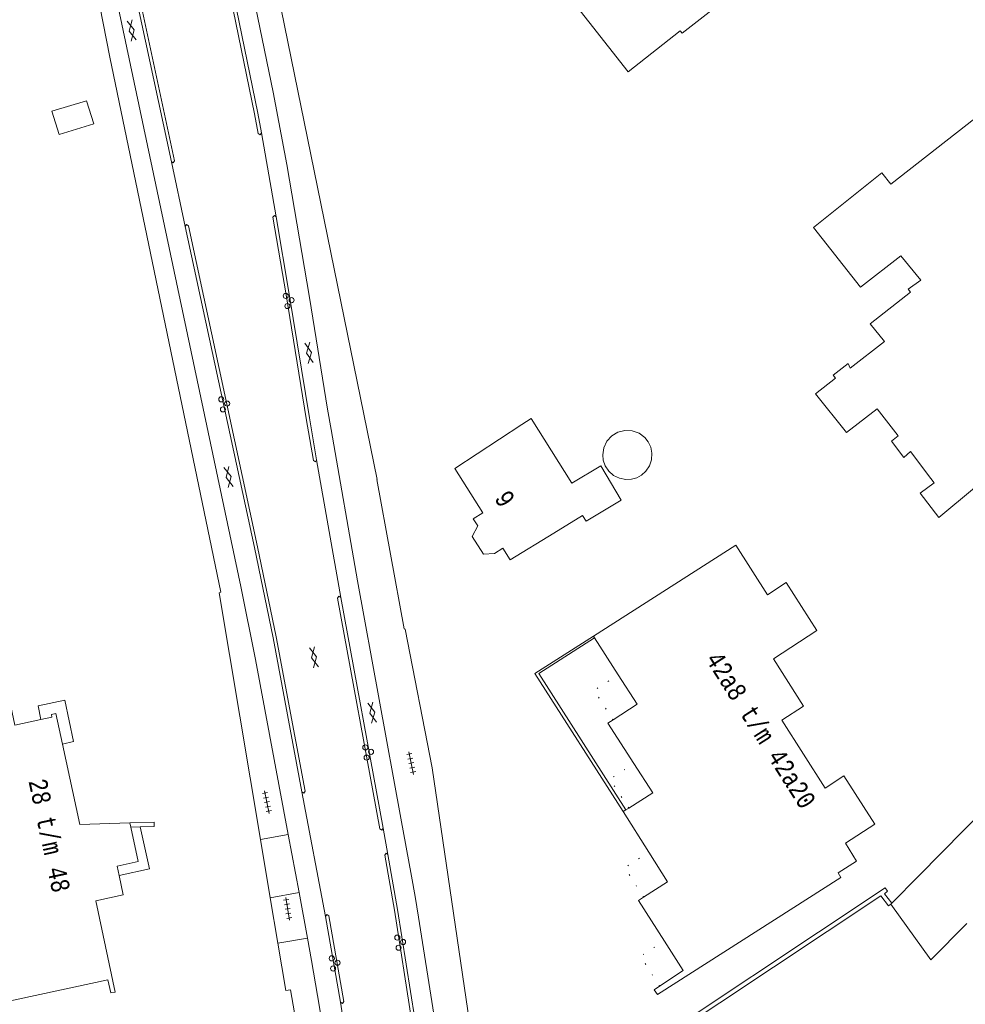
# Model space of a CAD drawing. Header units: metres. Extents: x 196790 to 198335, y 354523 to 356036.
# Tile 17 of 105: x 197058 to 197150, y 355369 to 355465. Entities that reach past the tile are written whole.
import ezdxf

# ---------------------------------------------------------------- set-up
doc = ezdxf.new("R2010")
doc.units = ezdxf.units.M
doc.linetypes.add('DGN Style 1', pattern=[1.160006, 0.00193, -1.158076])
doc.linetypes.add('DGN Style 2', pattern=[186.027128, 111.616277, -74.410851])
for name, color, linetype, lineweight in [('afdak', 252, 'DGN Style 2', 18), ('bij- of bedrijfsgebouw', 252, 'Continuous', 18), ('functiescheiding', 252, 'Continuous', 18), ('hoofdgebouw', 252, 'Continuous', 18), ('huisnummer BAG', 252, 'Continuous', 18), ('kant asfaltverharding', 252, 'Continuous', 18), ('kant klinkerverharding', 252, 'Continuous', 18), ('kant muur (extern)', 252, 'Continuous', 18), ('kant tegelverharding', 252, 'Continuous', 18), ('overig WOZ', 252, 'DGN Style 1', 18), ('toegangstrap', 252, 'Continuous', 18), ('verh asfaltsymbool', 2, 'Continuous', 0), ('verh betonsymbool', 2, 'Continuous', 0), ('verh tegelsymbool', 2, 'Continuous', 0), ('zwembad', 252, 'DGN Style 2', 18)]:
    doc.layers.add(name, color=color, linetype=linetype, lineweight=lineweight)
doc.styles.add('Style-Courier New', font='cour.ttf')

# ---------------------------------------------------------------- blocks, each defined once
blk = doc.blocks.new('S612')
at = {"layer": 'verh asfaltsymbool', "color": 252}
for p, q in [((-0.992, -0.261), (0.008, 0.239)), ((0.008, -0.261), (-0.992, 0.239)), ((0.008, 0.239), (1.008, -0.261)), ((1.008, 0.239), (0.008, -0.261))]:
    blk.add_line(p, q, dxfattribs=at)
blk = doc.blocks.new('S621')
at = {"layer": 'verh betonsymbool', "color": 252, "linetype": 'Continuous', "lineweight": 0}
for centre in [(-0.477, 0.243), (0.523, 0.243), (0.023, -0.257)]:
    blk.add_circle(centre, 0.25, dxfattribs=at)
blk = doc.blocks.new('S642')
at = {"layer": 'verh tegelsymbool', "color": 252}
for p, q in [((-1.125, 0), (1.125, 0)), ((-0.9, -0.25), (-0.9, 0.25)), ((-0.45, -0.25), (-0.45, 0.25)), ((0, -0.25), (0, 0.25)), ((0.45, -0.25), (0.45, 0.25)), ((0.9, -0.25), (0.9, 0.25))]:
    blk.add_line(p, q, dxfattribs=at)

msp = doc.modelspace()

# ---------------------------------------------------------------- linework, layer by layer
at = {"layer": 'afdak'}
for p, q in [((197060.909, 355456.255), (197064.293, 355457.287)), ((197064.293, 355457.287), (197064.983, 355455.024)), ((197061.599, 355453.992), (197060.909, 355456.255)), ((197064.983, 355455.024), (197061.599, 355453.992))]:
    msp.add_line(p, q, dxfattribs=at)
at = {"layer": 'afdak', "flags": 128}
for points in [[(197068.501, 355386.739), (197070.89, 355386.814), (197070.903, 355386.384), (197069.52, 355386.341)], [(197069.52, 355386.341), (197070.42, 355382.254), (197067.454, 355381.615)]]:
    msp.add_lwpolyline(points, dxfattribs=at)
at = {"layer": 'bij- of bedrijfsgebouw'}
for p, q in [((197149.996, 355386.059), (197152.217, 355388.306)), ((197147.78, 355383.815), (197149.996, 355386.059)), ((197145.557, 355381.566), (197147.78, 355383.815)), ((197145.557, 355381.566), (197142.906, 355378.883)), ((197142.906, 355378.883), (197142.823, 355378.804))]:
    msp.add_line(p, q, dxfattribs=at)
at = {"layer": 'bij- of bedrijfsgebouw', "flags": 128}
msp.add_lwpolyline([(197142.823, 355378.804), (197146.732, 355373.365), (197150.246, 355376.921)], dxfattribs=at)
at = {"layer": 'functiescheiding'}
for p, q in [((197082.806, 355445.935), (197081.38, 355454.153)), ((197072.566, 355451.32), (197073.922, 355445.011)), ((197089.12, 355408.767), (197086.754, 355422.202)), ((197085.323, 355389.779), (197087.612, 355377.585)), ((197093.243, 355386.213), (197093.713, 355383.635)), ((197089.086, 355369.232), (197090.986, 355357.213))]:
    msp.add_line(p, q, dxfattribs=at)
at = {"layer": 'hoofdgebouw'}
for p, q in [((197107.687, 355426.242), (197106.78, 355425.646)), ((197111.673, 355419.924), (197107.687, 355426.242)), ((197109.918, 355415.051), (197112.712, 355416.777)), ((197113.89, 355404.825), (197113.782, 355404.994)), ((197116.204, 355401.196), (197113.89, 355404.825)), ((197116.692, 355387.838), (197116.961, 355388.008)), ((197119.199, 355383.878), (197116.692, 355387.838)), ((197116.961, 355388.008), (197117.227, 355388.177)), ((197068.501, 355386.739), (197068.595, 355386.312))]:
    msp.add_line(p, q, dxfattribs=at)
at = {"layer": 'hoofdgebouw', "flags": 128}
for points in [[(197122.445, 355463.9), (197122.266, 355464.128), (197117.162, 355460.117), (197111.401, 355467.466), (197116.308, 355471.303), (197116.079, 355471.593), (197116.842, 355472.19), (197115.194, 355474.292), (197118.705, 355477.044), (197120.326, 355474.976), (197123.292, 355477.297), (197129.472, 355469.395), (197122.445, 355463.9)], [(197147.496, 355416.557), (197160.858, 355427.666), (197160.903, 355427.612), (197161.357, 355427.989), (197161.057, 355428.351), (197162.466, 355429.519), (197153.205, 355441.414), (197153.272, 355441.463), (197151.677, 355443.473), (197160.729, 355450.527), (197154.606, 355458.36), (197142.826, 355449.152)], [(197142.826, 355449.152), (197141.959, 355450.229), (197135.273, 355444.906), (197139.851, 355439.068), (197143.815, 355442.125), (197145.766, 355439.774), (197144.502, 355438.874), (197144.742, 355438.575), (197140.796, 355435.5), (197142.197, 355433.777), (197138.867, 355431.173), (197138.66, 355431.616), (197137.187, 355430.462), (197137.408, 355430.181), (197135.482, 355428.656), (197138.492, 355424.873), (197141.485, 355427.198), (197143.549, 355424.557), (197142.904, 355424.019), (197144.085, 355422.432), (197144.746, 355423.024), (197146.739, 355420.379)], [(197106.78, 355425.646), (197100.233, 355421.346), (197102.968, 355417.017), (197102.025, 355416.446), (197102.486, 355415.767), (197101.934, 355414.72), (197103.047, 355413.005), (197104.12, 355413.071), (197104.948, 355413.582), (197105.664, 355412.423), (197109.918, 355415.051)], [(197112.712, 355416.777), (197113.058, 355416.2), (197116.502, 355418.267), (197114.492, 355421.616), (197111.673, 355419.924)], [(197147.496, 355416.557), (197145.699, 355418.942), (197147.053, 355419.963), (197146.739, 355420.379)], [(197113.782, 355404.994), (197127.689, 355413.865), (197130.794, 355409.024), (197132.593, 355410.218), (197135.607, 355405.52), (197131.352, 355402.769), (197134.299, 355398.138), (197132.19, 355396.788), (197136.418, 355390.141), (197138.233, 355391.333), (197141.249, 355386.603), (197138.39, 355384.762), (197139.478, 355382.997), (197137.683, 355381.851), (197137.939, 355381.417), (197120.024, 355369.989), (197119.723, 355370.442), (197120.243, 355370.787)], [(197067.454, 355381.615), (197067.863, 355379.696), (197065.177, 355379.121), (197067.077, 355370.217), (197066.649, 355370.128), (197066.379, 355371.395), (197052.608, 355368.442), (197052.497, 355368.981), (197053.954, 355369.294), (197038.42, 355399.766), (197034.994, 355399.034), (197034.878, 355399.565), (197055.323, 355403.935), (197055.049, 355405.209), (197055.349, 355405.264), (197057.281, 355396.296), (197059.835, 355396.847)], [(197115.696, 355396.803), (197118.037, 355398.321), (197116.204, 355401.196)], [(197059.835, 355396.847), (197060.91, 355397.079), (197060.866, 355397.337), (197061.3, 355397.431), (197061.94, 355394.445)], [(197117.73, 355392.53), (197115.177, 355396.467), (197115.696, 355396.803)], [(197061.94, 355394.445), (197063.623, 355386.586), (197068.501, 355386.739)], [(197117.227, 355388.177), (197119.585, 355389.669), (197117.73, 355392.53)], [(197068.595, 355386.312), (197069.335, 355382.951), (197067.265, 355382.505), (197067.454, 355381.615)], [(197118.678, 355379.484), (197121.028, 355380.988), (197119.199, 355383.878)], [(197120.708, 355375.2), (197118.173, 355379.161), (197118.678, 355379.484)], [(197120.243, 355370.787), (197122.551, 355372.319), (197120.708, 355375.2)]]:
    msp.add_lwpolyline(points, dxfattribs=at)
at = {"layer": 'kant asfaltverharding'}
for p, q in [((197089.12, 355408.767), (197093.243, 355386.213)), ((197083.982, 355385.601), (197085.039, 355379.953)), ((197085.039, 355379.953), (197085.857, 355375.487)), ((197089.086, 355369.232), (197087.612, 355377.585))]:
    msp.add_line(p, q, dxfattribs=at)
at = {"layer": 'kant asfaltverharding', "flags": 128}
for points in [[(197074.815, 355495.761), (197074.819, 355495.743), (197075.418, 355492.844), (197078.446, 355477.899), (197082.512, 355458.135), (197083.842, 355451.049), (197086.047, 355438.059), (197087.821, 355427.171), (197088.16, 355425.184), (197090.736, 355410.375), (197094.976, 355387.215), (197096.008, 355381.533), (197096.359, 355379.534), (197096.687, 355377.528), (197098.183, 355368.038), (197099.621, 355358.045), (197102.805, 355333.577), (197103.339, 355328.689), (197104.317, 355317.671), (197105.421, 355302.266)], [(197061.929, 355493.601), (197064.43, 355480.872), (197066.194, 355472.033), (197079.363, 355409.834)], [(197064.201, 355493.493), (197066.53, 355481.615), (197068.274, 355472.887), (197072.871, 355451.406), (197072.759, 355451.22), (197072.566, 355451.32)], [(197072.566, 355451.32), (197067.96, 355472.805), (197066.221, 355481.509), (197063.888, 355493.432)], [(197081.38, 355454.153), (197081.247, 355453.964), (197081.052, 355454.089), (197080.694, 355456.004), (197076.019, 355478.747), (197076.156, 355478.923), (197076.34, 355478.796)], [(197076.34, 355478.796), (197081.013, 355456.065), (197081.38, 355454.153)], [(197086.754, 355422.202), (197086.629, 355422.016), (197086.437, 355422.131), (197085.737, 355426.246), (197083.769, 355438.325), (197082.478, 355445.908), (197082.63, 355446.068), (197082.806, 355445.935)], [(197082.806, 355445.935), (197084.086, 355438.375), (197086.061, 355426.3), (197086.754, 355422.202)], [(197073.922, 355445.011), (197074.041, 355445.196), (197074.226, 355445.077), (197080.989, 355413.722), (197082.811, 355404.918), (197085.632, 355389.842), (197085.509, 355389.658), (197085.323, 355389.779)], [(197085.323, 355389.779), (197082.504, 355404.832), (197080.683, 355413.652), (197073.922, 355445.011)], [(197083.982, 355385.601), (197080.779, 355402.707), (197079.363, 355409.834)], [(197093.243, 355386.213), (197093.114, 355386.024), (197092.923, 355386.151), (197088.802, 355408.699), (197088.926, 355408.897), (197089.12, 355408.767)], [(197096.346, 355367.603), (197096.222, 355367.407), (197096.031, 355367.539), (197094.343, 355378.216), (197093.397, 355383.58), (197093.528, 355383.765), (197093.713, 355383.635)], [(197093.713, 355383.635), (197094.661, 355378.286), (197096.346, 355367.603)], [(197087.612, 355377.585), (197087.742, 355377.774), (197087.933, 355377.648), (197089.406, 355369.286), (197089.273, 355369.1), (197089.086, 355369.232)], [(197092.469, 355305.022), (197092.49, 355306.759), (197092.481, 355314.427), (197092.408, 355318.26), (197092.297, 355322.093), (197092.19, 355324.832), (197092.055, 355327.569), (197091.891, 355330.305), (197091.697, 355333.039), (197091.469, 355335.803), (197091.208, 355338.564), (197090.921, 355341.322), (197090.615, 355344.078), (197090.288, 355346.823), (197089.936, 355349.564), (197089.565, 355352.303), (197089.181, 355355.04), (197088.764, 355357.894), (197088.328, 355360.745), (197087.877, 355363.593), (197087.413, 355366.44), (197086.839, 355369.862), (197086.248, 355373.28), (197085.857, 355375.487)]]:
    msp.add_lwpolyline(points, dxfattribs=at)
at = {"layer": 'kant klinkerverharding'}
for p, q in [((197083.982, 355385.601), (197081.271, 355385.104)), ((197082.219, 355379.423), (197085.039, 355379.953)), ((197082.96, 355374.984), (197085.857, 355375.487))]:
    msp.add_line(p, q, dxfattribs=at)
at = {"layer": 'kant klinkerverharding', "flags": 128}
msp.add_lwpolyline([(197084.945, 355365.907), (197084.586, 355368.176), (197084.214, 355370.444), (197083.729, 355370.372)], dxfattribs=at)
at = {"layer": 'kant muur (extern)'}
msp.add_line((197068.595, 355386.312), (197069.52, 355386.341), dxfattribs=at)
at = {"layer": 'kant muur (extern)', "flags": 128}
for points in [[(197113.782, 355404.994), (197108.062, 355401.343), (197116.692, 355387.838)], [(197116.961, 355388.008), (197108.439, 355401.347), (197113.89, 355404.825)], [(197068.501, 355386.739), (197070.89, 355386.814), (197070.903, 355386.384), (197069.52, 355386.341)], [(197116.336, 355363.139), (197142.26, 355380.384), (197142.483, 355380.055), (197142.199, 355379.821), (197142.906, 355378.883)], [(197115.632, 355362.19), (197141.844, 355379.627), (197142.587, 355378.642), (197142.823, 355378.804)]]:
    msp.add_lwpolyline(points, dxfattribs=at)
at = {"layer": 'kant tegelverharding'}
for p, q in [((197081.271, 355385.104), (197082.219, 355379.423)), ((197082.219, 355379.423), (197082.96, 355374.984)), ((197082.96, 355374.984), (197083.729, 355370.372))]:
    msp.add_line(p, q, dxfattribs=at)
at = {"layer": 'kant tegelverharding', "flags": 128}
for points in [[(197081.271, 355385.104), (197077.245, 355409.227), (197077.382, 355409.292), (197066.548, 355461.544), (197063.982, 355474.694), (197060.225, 355492.934)], [(197081.351, 355475.002), (197082.626, 355469.469), (197092.662, 355420.274), (197092.615, 355420.299), (197095.299, 355405.692), (197095.398, 355405.666), (197098.034, 355392.119), (197102.562, 355361.266), (197103.417, 355355.886), (197106.747, 355328.491), (197107.901, 355306.823)]]:
    msp.add_lwpolyline(points, dxfattribs=at)
at = {"layer": 'overig WOZ', "flags": 128}
for points in [[(197115.696, 355396.803), (197113.851, 355399.696), (197116.204, 355401.196)], [(197117.227, 355388.177), (197115.389, 355391.012), (197117.73, 355392.53)], [(197118.678, 355379.484), (197116.835, 355382.365), (197119.199, 355383.878)], [(197120.243, 355370.787), (197118.374, 355373.707), (197120.708, 355375.2)]]:
    msp.add_lwpolyline(points, dxfattribs=at)
at = {"layer": 'toegangstrap', "flags": 128}
msp.add_lwpolyline([(197061.94, 355394.445), (197063.024, 355394.679), (197062.149, 355398.735), (197059.548, 355398.174), (197059.835, 355396.847)], dxfattribs=at)
at = {"layer": 'zwembad', "flags": 128}
for points in [[(197118.794, 355424.385), (197118.241, 355424.799), (197117.562, 355425.044), (197116.84, 355425.077), (197116.171, 355424.907), (197115.577, 355424.554), (197115.09, 355424.021), (197114.784, 355423.367), (197114.685, 355422.683)], [(197114.685, 355422.683), (197114.743, 355422.16), (197114.935, 355421.616), (197115.276, 355421.103), (197115.755, 355420.682), (197116.327, 355420.401), (197116.931, 355420.282), (197117.507, 355420.312), (197118.013, 355420.46), (197118.474, 355420.713), (197118.904, 355421.099), (197119.246, 355421.61), (197119.453, 355422.214), (197119.493, 355422.85), (197119.372, 355423.454), (197119.123, 355423.974), (197118.794, 355424.385)]]:
    msp.add_lwpolyline(points, dxfattribs=at)

# ---------------------------------------------------------------- block references
at = {"layer": 'verh asfaltsymbool'}
for p, rotation in [((197068.696, 355464.159), 281.9506472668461), ((197085.995, 355432.648), 99.26452398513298), ((197078.147, 355420.52), 101.9506472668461), ((197086.507, 355402.933), 281.2987002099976), ((197092.198, 355397.511), 280.3663226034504)]:
    msp.add_blockref('S612', p, dxfattribs=dict(at, rotation=rotation))
at = {"layer": 'verh betonsymbool', "color": 7, "linetype": 'Continuous', "lineweight": 0}
for p, rotation in [((197084.061, 355437.74), 99.26452398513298), ((197077.768, 355427.639), 99.26452398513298), ((197091.817, 355393.622), 97.40918403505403), ((197094.939, 355375.048), 97.40918403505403), ((197088.54, 355373.019), 97.40918403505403)]:
    msp.add_blockref('S621', p, dxfattribs=dict(at, rotation=rotation))
at = {"layer": 'verh tegelsymbool'}
for p, rotation in [((197095.995, 355392.577), 281.7706260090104), ((197081.901, 355388.767), 281.7706260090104), ((197083.928, 355378.335), 99.50001059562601)]:
    msp.add_blockref('S642', p, dxfattribs=dict(at, rotation=rotation))

# ---------------------------------------------------------------- texts
at = {"layer": 'huisnummer BAG', "style": 'Style-Courier New', "width": 0.694444}
for s, rotation, p in [('9', 303.1656, (197104.04, 355418.432)), ('42a8 t/m 42a20', 302.4668, (197124.674, 355402.729)), ('28 t/m 48', 282.06275, (197058.606, 355390.829))]:
    msp.add_text(s, height=1.8, rotation=rotation, dxfattribs=at).set_placement(p)

doc.saveas('drawing.dxf')
